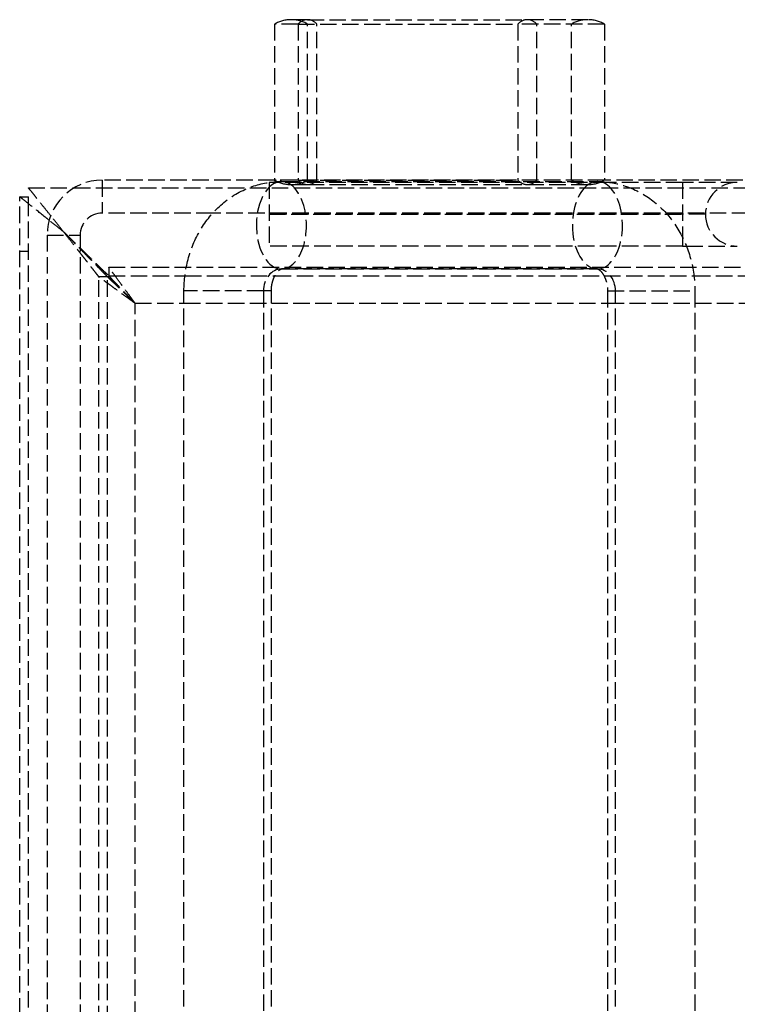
# Model space of a CAD drawing. Header units: millimetres. Extents: x -108 to 0, y 0 to 486.
# Tile 15 of 16: x -108 to -43, y 388 to 477. Entities that reach past the tile are written whole.
import ezdxf

# ---------------------------------------------------------------- set-up
doc = ezdxf.new("R2010")
doc.units = ezdxf.units.MM
doc.header["$LTSCALE"] = 10
doc.linetypes.add('ALLCAD_Strich', pattern=[0.2, 0.15, -0.05])
doc.layers.add('BESCH_KONT_sich_schn_grun_2d', color=10, linetype='Continuous')

msp = doc.modelspace()

# ---------------------------------------------------------------- linework, layer by layer
at = {"layer": 'BESCH_KONT_sich_schn_grun_2d', "linetype": 'ALLCAD_Strich'}
for p, q in [((-85, 476.748), (-85, 462.552)), ((-82.868, 476.748), (-85, 476.748)), ((-82.008, 477.15), (-83.5, 477.15)), ((-82.868, 476.748), (-82.868, 462.552)), ((-82.868, 476.748), (-62.868, 476.748)), ((-82.008, 477.15), (-62.008, 477.15)), ((-82, 462.552), (-82, 476.748)), ((-81.147, 462.552), (-81.147, 476.748)), ((-62.868, 476.748), (-62.868, 462.552)), ((-55, 476.748), (-62.868, 476.748)), ((-56.5, 477.15), (-62.008, 477.15)), ((-61.147, 462.552), (-61.147, 476.748)), ((-58, 462.552), (-58, 476.748)), ((-55, 476.748), (-55, 462.552)), ((-84.997, 462.55), (-100.7, 462.55)), ((-100.7, 462.55), (-100.7, 459.55)), ((-85.5, 462.35), (-85.5, 462.346)), ((-85.473, 462.35), (-85.5, 462.35)), ((-85.5, 462.346), (-85.5, 456.55)), ((-54.537, 462.35), (-85.473, 462.35)), ((-82.868, 462.552), (-85, 462.552)), ((-55.003, 462.55), (-84.997, 462.55)), ((-84.381, 462.425), (-55.629, 462.425)), ((-82.868, 462.552), (-62.868, 462.552)), ((-55, 462.552), (-62.868, 462.552)), ((-26.4, 462.55), (-55.003, 462.55)), ((-47.9, 462.35), (-54.537, 462.35)), ((-47.9, 462.35), (-47.9, 457.374)), ((-42.9, 462.35), (-47.9, 462.35)), ((-107.398, 461.847), (-103.256, 461.847)), ((-103.256, 461.847), (-5.002, 461.847)), ((-83.5, 462.15), (-82.008, 462.15)), ((-82.008, 462.15), (-62.008, 462.15)), ((-62.008, 462.15), (-56.5, 462.15)), ((-108.2, 4.65), (-108.2, 461.05)), ((-108.2, 461.05), (-107.4, 461.05)), ((-108.2, 461.05), (-108.2, 461.05)), ((-107.4, 460.41), (-107.4, 461.05)), ((-107.4, 5.29), (-107.4, 460.41)), ((-90.633, 459.55), (-100.7, 459.55)), ((-39.9, 459.55), (-90.633, 459.55)), ((-47.9, 459.45), (-85.5, 459.45)), ((-85.5, 459.45), (-47.9, 459.45)), ((-45.8, 459.45), (-47.9, 459.45)), ((-45.8, 459.45), (-47.9, 459.45)), ((-104.2, 457.85), (-104.2, 457.85)), ((-105.7, 457.55), (-102.7, 457.55)), ((-105.7, 457.55), (-105.7, 7.05)), ((-102.7, 457.55), (-102.7, 7.05)), ((-47.9, 457.374), (-47.9, 456.55)), ((-107.4, 456.05), (-108.2, 456.05)), ((-47.9, 456.55), (-85.5, 456.55)), ((-47.9, 456.55), (-47.531, 456.55)), ((-47.531, 456.55), (-42.9, 456.55)), ((-100.1, 454.65), (-100.1, 453.85)), ((-100.1, 454.65), (-12.3, 454.65)), ((-55.629, 454.475), (-84.381, 454.475)), ((-84.381, 454.475), (-55.629, 454.475)), ((-100.2, 453.75), (-101, 453.75)), ((-101, 11.95), (-101, 453.75)), ((-100.2, 11.95), (-100.2, 453.75)), ((-100.1, 453.85), (-100.1, 453.85)), ((-100.1, 453.85), (-93.166, 453.85)), ((-93.166, 453.85), (-84.983, 453.85)), ((-84.983, 453.85), (-55.027, 453.85)), ((-55.027, 453.85), (-46.844, 453.85)), ((-46.844, 453.85), (-40.7, 453.85)), ((-86.02, 452.475), (-93.251, 452.475)), ((-93.251, 115.374), (-93.251, 452.475)), ((-85.301, 452.475), (-86.02, 452.475)), ((-86.02, 452.475), (-86.02, 115.374)), ((-85.301, 115.374), (-85.301, 452.475)), ((-54.71, 452.475), (-46.76, 452.475)), ((-54.71, 452.475), (-54.71, 115.374)), ((-53.991, 115.374), (-53.991, 452.475)), ((-46.76, 452.475), (-46.76, 115.374)), ((-97.7, 451.35), (-93.251, 451.35)), ((-97.7, 14.35), (-97.7, 451.35)), ((-93.251, 451.35), (-85.301, 451.35)), ((-85.301, 451.35), (-54.71, 451.35)), ((-54.71, 451.35), (-46.76, 451.35)), ((-46.76, 451.35), (-40.7, 451.35))]:
    msp.add_line(p, q, dxfattribs=at)
for centre, radius, start, end in [((-83.5, 474.15), 3, 90, 120), ((-83.5, 474.15), 3, 60, 90), ((-56.5, 474.15), 3, 90, 120), ((-56.5, 474.15), 3, 60, 90), ((-100.7, 457.55), 5, 90, 180), ((-83.5, 465.15), 3, 240, 270), ((-83.5, 465.15), 3, 270, 300), ((-56.5, 465.15), 3, 240, 270), ((-56.5, 465.15), 3, 270, 300), ((-42.9, 459.45), 2.9, 90, 180), ((-100.7, 457.55), 2, 90, 180), ((-42.9, 459.45), 2.9, 180, 270)]:
    msp.add_arc(centre, radius, start, end, dxfattribs=at)
for centre, major_axis, ratio, start_param, end_param in [((-82.008, 474.15), (0, 3), 0.573576, 0, 0.523599), ((-82.008, 474.15), (0, 3), 0.573576, -0.523599, 0), ((-62.008, 474.15), (0, 3), 0.573576, 0, 0.523599), ((-62.008, 474.15), (0, 3), 0.573576, -0.523599, 0), ((-84.381, 458.45), (0, 3.975), 0.573576, 0.130688, 3.141593), ((-84.381, 458.45), (0, -3.975), 0.573576, 0, 3.272281), ((-82.008, 465.15), (0, -3), 0.573576, -0.523599, 0), ((-82.008, 465.15), (0, -3), 0.573576, 0, 0.523599), ((-62.008, 465.15), (0, -3), 0.573576, -0.523599, 0), ((-62.008, 465.15), (0, -3), 0.573576, 0, 0.523599), ((-55.629, 458.45), (0, -3.975), 0.573576, 0, 3.515579), ((-55.629, 458.45), (0, 3.975), 0.573576, 0.373986, 3.141593), ((-84.381, 452.475), (0, 2), 0.819152, 0, 1.570796), ((-55.629, 452.475), (0, 2), 0.819152, -1.570796, 0)]:
    msp.add_ellipse(centre, major_axis=major_axis, ratio=ratio, start_param=start_param, end_param=end_param, dxfattribs=at)
for points, knots in [([(-93.251, 452.475), (-93.251, 453.442), (-93.126, 454.408), (-92.628, 456.279), (-92.255, 457.183), (-91.259, 458.857), (-90.635, 459.627), (-89.156, 460.939), (-88.298, 461.48), (-86.53, 462.182), (-85.638, 462.377), (-84.737, 462.417)], [4.712389, 4.712389, 4.712389, 4.712389, 5.026548, 5.026548, 5.340708, 5.340708, 5.654867, 5.654867, 5.969026, 5.969026, 6.246635, 6.246635, 6.246635, 6.246635]), ([(-84.737, 462.417), (-84.701, 462.419), (-84.664, 462.42), (-84.545, 462.424), (-84.463, 462.425), (-84.381, 462.425)], [6.24663514, 6.24663514, 6.24663514, 6.24663514, 6.25791908, 6.25791908, 6.28318531, 6.28318531, 6.28318531, 6.28318531]), ([(-55.264, 462.417), (-54.484, 462.381), (-53.71, 462.229), (-52.107, 461.671), (-51.296, 461.222), (-49.807, 460.071), (-49.143, 459.353), (-48.048, 457.757), (-47.619, 456.876), (-47.011, 455.037), (-46.832, 454.078), (-46.766, 452.9), (-46.76, 452.688), (-46.76, 452.475)], [6.320689, 6.320689, 6.320689, 6.320689, 6.561045, 6.561045, 6.847651, 6.847651, 7.156527, 7.156527, 7.470687, 7.470687, 7.784846, 7.784846, 7.853982, 7.853982, 7.853982, 7.853982]), ([(-105.376, 459.321), (-105.61, 459.613), (-105.838, 459.896), (-106.223, 460.377), (-106.386, 460.581), (-106.67, 460.938), (-106.793, 461.093), (-107.055, 461.421), (-107.18, 461.576), (-107.344, 461.778), (-107.389, 461.834), (-107.398, 461.847)], [-0.5120129, -0.5120129, -0.5120129, -0.5120129, -0.3951865, -0.3951865, -0.3016593, -0.3016593, -0.2177608, -0.2177608, -0.1022031, -0.1022031, -0.000001, -0.000001, -0.000001, -0.000001]), ([(-105.514, 458.901), (-105.524, 458.909), (-105.534, 458.917), (-105.684, 459.037), (-105.823, 459.148), (-106.468, 459.665), (-106.899, 460.009), (-107.595, 460.567), (-107.82, 460.746), (-108, 460.89), (-108.036, 460.919), (-108.111, 460.979), (-108.145, 461.006), (-108.189, 461.041), (-108.2, 461.051), (-108.2, 461.05)], [-0.4188092, -0.4188092, -0.4188092, -0.4188092, -0.4165763, -0.4165763, -0.3849279, -0.3849279, -0.2662234, -0.2662234, -0.1407554, -0.1407554, -0.1039527, -0.1039527, -0.051299, -0.051299, -0.000001, -0.000001, -0.000001, -0.000001]), ([(-104.2, 457.85), (-104.427, 458.034), (-104.655, 458.216), (-105.095, 458.566), (-105.307, 458.735), (-105.514, 458.901)], [-0.51514026, -0.51514026, -0.51514026, -0.51514026, -0.46553002, -0.46553002, -0.41880922, -0.41880922, -0.41880922, -0.41880922]), ([(-104.2, 457.85), (-104.369, 458.058), (-104.535, 458.267), (-104.864, 458.68), (-105.027, 458.884), (-105.25, 459.164), (-105.313, 459.242), (-105.376, 459.321)], [-0.7022255, -0.7022255, -0.7022255, -0.7022255, -0.6223053, -0.6223053, -0.5432926, -0.5432926, -0.5120129, -0.5120129, -0.5120129, -0.5120129]), ([(-104.2, 457.85), (-104.139, 457.791), (-104.079, 457.732), (-103.952, 457.608), (-103.886, 457.544), (-103.672, 457.335), (-103.524, 457.191), (-103.264, 456.937), (-103.151, 456.827), (-102.925, 456.606), (-102.812, 456.496), (-102.7, 456.387)], [-0.7681247, -0.7681247, -0.7681247, -0.7681247, -0.7426492, -0.7426492, -0.7150793, -0.7150793, -0.6527926, -0.6527926, -0.6048765, -0.6048765, -0.5562143, -0.5562143, -0.5562143, -0.5562143]), ([(-104.2, 457.85), (-104.119, 457.767), (-104.039, 457.685), (-103.872, 457.514), (-103.786, 457.426), (-103.498, 457.13), (-103.296, 456.923), (-102.963, 456.582), (-102.831, 456.447), (-102.7, 456.313)], [-0.5910461, -0.5910461, -0.5910461, -0.5910461, -0.5646897, -0.5646897, -0.5365256, -0.5365256, -0.4699987, -0.4699987, -0.4255828, -0.4255828, -0.4255828, -0.4255828]), ([(-104.2, 457.85), (-104.132, 457.763), (-104.064, 457.676), (-103.924, 457.496), (-103.851, 457.403), (-103.605, 457.088), (-103.432, 456.866), (-103.124, 456.471), (-102.987, 456.296), (-102.764, 456.009), (-102.676, 455.897), (-102.484, 455.652), (-102.38, 455.519), (-102.23, 455.326), (-102.181, 455.263), (-102.05, 455.095), (-101.968, 454.991), (-101.82, 454.801), (-101.752, 454.714), (-101.578, 454.49), (-101.475, 454.358), (-101.314, 454.152), (-101.251, 454.072), (-101.13, 453.917), (-101.077, 453.849), (-101.011, 453.764), (-101, 453.749), (-101, 453.75)], [-0.5077625, -0.5077625, -0.5077625, -0.5077625, -0.4829472, -0.4829472, -0.4562721, -0.4562721, -0.3928048, -0.3928048, -0.3414185, -0.3414185, -0.3075395, -0.3075395, -0.2667748, -0.2667748, -0.2468271, -0.2468271, -0.2125833, -0.2125833, -0.1824773, -0.1824773, -0.1315445, -0.1315445, -0.0931052, -0.0931052, -0.0449568, -0.0449568, -0.000001, -0.000001, -0.000001, -0.000001]), ([(-102.7, 456.387), (-102.644, 456.332), (-102.588, 456.278), (-102.423, 456.116), (-102.314, 456.01), (-102.078, 455.78), (-101.952, 455.657), (-101.712, 455.423), (-101.597, 455.31), (-101.381, 455.1), (-101.281, 455.002), (-101.097, 454.822), (-101.013, 454.74), (-100.791, 454.524), (-100.661, 454.397), (-100.466, 454.208), (-100.394, 454.136), (-100.251, 453.997), (-100.19, 453.938), (-100.133, 453.882), (-100.12, 453.87), (-100.103, 453.854), (-100.099, 453.85), (-100.1, 453.85)], [-0.5562143, -0.5562143, -0.5562143, -0.5562143, -0.5319194, -0.5319194, -0.4837525, -0.4837525, -0.4260973, -0.4260973, -0.371446, -0.371446, -0.3207743, -0.3207743, -0.2752493, -0.2752493, -0.1952133, -0.1952133, -0.1377026, -0.1377026, -0.0632043, -0.0632043, -0.0304582, -0.0304582, -0.000007, -0.000007, -0.000007, -0.000007]), ([(-102.7, 456.313), (-102.673, 456.285), (-102.647, 456.258), (-102.575, 456.184), (-102.529, 456.137), (-102.369, 455.973), (-102.257, 455.858), (-102.024, 455.62), (-101.904, 455.496), (-101.729, 455.317), (-101.672, 455.259), (-101.513, 455.096), (-101.412, 454.992), (-101.227, 454.802), (-101.141, 454.715), (-100.917, 454.485), (-100.785, 454.35), (-100.584, 454.144), (-100.507, 454.065), (-100.359, 453.913), (-100.294, 453.846), (-100.214, 453.764), (-100.2, 453.749), (-100.2, 453.75)], [-0.4255828, -0.4255828, -0.4255828, -0.4255828, -0.4165615, -0.4165615, -0.4008751, -0.4008751, -0.3616259, -0.3616259, -0.3185391, -0.3185391, -0.2972561, -0.2972561, -0.2582082, -0.2582082, -0.2228181, -0.2228181, -0.1607687, -0.1607687, -0.1147591, -0.1147591, -0.0558126, -0.0558126, -0.000001, -0.000001, -0.000001, -0.000001]), ([(-97.7, 451.35), (-97.735, 451.398), (-97.771, 451.447), (-97.845, 451.549), (-97.883, 451.602), (-98.008, 451.774), (-98.094, 451.892), (-98.37, 452.272), (-98.558, 452.53), (-99.007, 453.147), (-99.259, 453.494), (-99.573, 453.926), (-99.664, 454.051), (-99.857, 454.316), (-99.947, 454.44), (-100.038, 454.564), (-100.061, 454.596), (-100.084, 454.628), (-100.089, 454.636), (-100.097, 454.647), (-100.1, 454.65), (-100.1, 454.65)], [-0.5830352, -0.5830352, -0.5830352, -0.5830352, -0.5649821, -0.5649821, -0.5451848, -0.5451848, -0.5009345, -0.5009345, -0.4021938, -0.4021938, -0.254799, -0.254799, -0.1869477, -0.1869477, -0.0918621, -0.0918621, -0.0469986, -0.0469986, -0.0239157, -0.0239157, -0.000001, -0.000001, -0.000001, -0.000001]), ([(-85.301, 452.475), (-85.301, 452.668), (-85.284, 452.861), (-85.219, 453.228), (-85.171, 453.402), (-85.053, 453.718), (-84.984, 453.858), (-84.837, 454.099), (-84.759, 454.197), (-84.609, 454.352), (-84.539, 454.403), (-84.429, 454.467), (-84.401, 454.472), (-84.385, 454.475), (-84.383, 454.475), (-84.381, 454.475)], [4.712389, 4.712389, 4.712389, 4.712389, 4.925257, 4.925257, 5.138376, 5.138376, 5.353799, 5.353799, 5.578975, 5.578975, 5.834939, 5.834939, 6.149098, 6.149098, 6.283185, 6.283185, 6.283185, 6.283185]), ([(-55.629, 454.475), (-55.625, 454.475), (-55.618, 454.477), (-55.546, 454.448), (-55.479, 454.414), (-55.311, 454.265), (-55.217, 454.16), (-55.048, 453.898), (-54.973, 453.754), (-54.849, 453.433), (-54.799, 453.258), (-54.73, 452.89), (-54.711, 452.698), (-54.71, 452.495), (-54.71, 452.485), (-54.71, 452.475)], [0, 0, 0, 0, 0.314159, 0.314159, 0.628319, 0.628319, 0.903779, 0.903779, 1.131057, 1.131057, 1.346798, 1.346798, 1.559959, 1.559959, 1.570796, 1.570796, 1.570796, 1.570796]), ([(-97.7, 451.35), (-97.79, 451.416), (-97.881, 451.482), (-98.076, 451.623), (-98.18, 451.699), (-98.359, 451.829), (-98.433, 451.883), (-98.825, 452.169), (-99.137, 452.395), (-99.611, 452.74), (-99.787, 452.868), (-100.028, 453.043), (-100.103, 453.097), (-100.447, 453.348), (-100.653, 453.497), (-100.824, 453.622), (-100.854, 453.644), (-100.918, 453.691), (-100.948, 453.712), (-100.979, 453.734), (-100.986, 453.74), (-100.997, 453.748), (-101, 453.75), (-101, 453.75)], [-0.5394972, -0.5394972, -0.5394972, -0.5394972, -0.5095094, -0.5095094, -0.4747729, -0.4747729, -0.4497731, -0.4497731, -0.3420883, -0.3420883, -0.2740337, -0.2740337, -0.2419717, -0.2419717, -0.1195119, -0.1195119, -0.0897008, -0.0897008, -0.0459031, -0.0459031, -0.0233523, -0.0233523, -0.000001, -0.000001, -0.000001, -0.000001]), ([(-97.7, 451.35), (-97.744, 451.392), (-97.788, 451.434), (-97.881, 451.523), (-97.929, 451.57), (-98.087, 451.722), (-98.196, 451.826), (-98.541, 452.157), (-98.774, 452.381), (-99.138, 452.73), (-99.276, 452.863), (-99.463, 453.042), (-99.519, 453.096), (-99.67, 453.241), (-99.76, 453.327), (-99.898, 453.46), (-99.95, 453.51), (-100.08, 453.635), (-100.123, 453.676), (-100.164, 453.715), (-100.177, 453.728), (-100.195, 453.745), (-100.2, 453.749), (-100.2, 453.75)], [-0.2840107, -0.2840107, -0.2840107, -0.2840107, -0.2742936, -0.2742936, -0.2634883, -0.2634883, -0.2392515, -0.2392515, -0.1860869, -0.1860869, -0.1515385, -0.1515385, -0.1361586, -0.1361586, -0.1083791, -0.1083791, -0.0883856, -0.0883856, -0.0522469, -0.0522469, -0.0266078, -0.0266078, -0.000001, -0.000001, -0.000001, -0.000001]), ([(-97.7, 451.35), (-97.74, 451.391), (-97.779, 451.432), (-97.862, 451.519), (-97.906, 451.565), (-98.047, 451.712), (-98.145, 451.813), (-98.455, 452.136), (-98.665, 452.356), (-99.002, 452.707), (-99.135, 452.845), (-99.321, 453.039), (-99.38, 453.1), (-99.487, 453.212), (-99.536, 453.263), (-99.666, 453.398), (-99.742, 453.478), (-99.856, 453.596), (-99.898, 453.64), (-99.962, 453.706), (-99.985, 453.73), (-100.035, 453.783), (-100.059, 453.807), (-100.083, 453.832), (-100.089, 453.839), (-100.097, 453.848), (-100.1, 453.85), (-100.1, 453.85)], [-0.4743188, -0.4743188, -0.4743188, -0.4743188, -0.4570615, -0.4570615, -0.437981, -0.437981, -0.3952256, -0.3952256, -0.3010103, -0.3010103, -0.236718, -0.236718, -0.2056074, -0.2056074, -0.1778386, -0.1778386, -0.1289755, -0.1289755, -0.0951718, -0.0951718, -0.0710394, -0.0710394, -0.0362084, -0.0362084, -0.018412, -0.018412, -0.000001, -0.000001, -0.000001, -0.000001])]:
    msp.add_open_spline(points, degree=3, knots=knots, dxfattribs=at)
msp.add_open_spline([(-55.629, 462.425), (-55.507, 462.425), (-55.385, 462.422), (-55.264, 462.417)], degree=3, dxfattribs=at)

doc.saveas('drawing.dxf')
